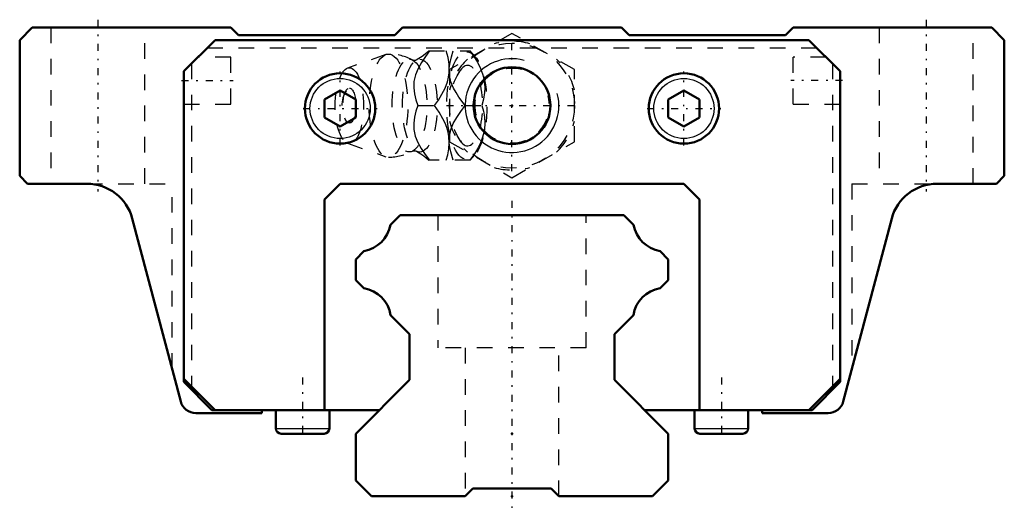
# Model space of a CAD drawing. Header units: millimetres. Extents: x -31.5 to 31.5, y -0.9 to 30.5.
import ezdxf

# ---------------------------------------------------------------- set-up
doc = ezdxf.new("R2010")
doc.units = ezdxf.units.MM
doc.linetypes.add('Center', pattern=[1.5, 0.45, -0.5, 0.05, -0.5])
doc.linetypes.add('Dashed', pattern=[2, 1, -1])
for name, color, linetype, lineweight in [('2d ConnectionPoints', 7, 'Continuous', 50), ('AM_0', 7, 'Continuous', 50), ('AM_4', 3, 'Continuous', 25), ('AM_5', 3, 'Continuous', 25), ('AM_7', 7, 'Center', 25), ('AM_9', 6, 'Dashed', 25)]:
    doc.layers.add(name, color=color, linetype=linetype, lineweight=lineweight)

# ---------------------------------------------------------------- blocks, each defined once
blk = doc.blocks.new('1_4hleccgizhpuw4z0whykx89st________0_in_HSR20M1B1SS160LG200BM6F42000_2')
at = {"layer": 'AM_5', "linetype": 'Dashed'}
blk.add_arc((0, 25), 2.386, 75, 15, dxfattribs=at)
at = {"layer": 'AM_7'}
for p, q in [((0, 20.8), (0, 29.2)), ((-4.2, 25), (4.2, 25))]:
    blk.add_line(p, q, dxfattribs=at)
at = {"layer": 'AM_9'}
for p, q in [((0, 29.619), (-4, 27.309)), ((4, 27.309), (0, 29.619)), ((-5.317, 28.5), (-2.667, 28.5)), ((-2.371, 28.151), (-2.667, 28.5)), ((-8.065, 28.271), (-10.522, 27.403)), ((-4, 27.309), (-4, 22.691)), ((4, 22.691), (4, 27.309)), ((-6.03, 25), (-4.96, 25)), ((-3.002, 25), (-1.932, 25)), ((-4, 22.691), (0, 20.381)), ((0, 20.381), (4, 22.691)), ((-10.522, 22.597), (-8.065, 21.729)), ((-2.667, 21.5), (-5.317, 21.5)), ((-2.667, 21.5), (-2.371, 21.849))]:
    blk.add_line(p, q, dxfattribs=at)
for points in [[(-5.273, 28.5), (-5.544, 28.136), (-5.795, 27.763), (-6.013, 27.378), (-6.18, 26.969), (-6.273, 26.554), (-6.286, 26.146), (-6.236, 25.75), (-6.145, 25.371), (-6.03, 25)], [(-5.314, 28.503), (-5.41, 28.415), (-5.564, 28.285), (-5.744, 28.149), (-5.951, 28.012), (-6.13, 27.906)], [(-4.96, 25), (-4.706, 25.359), (-4.479, 25.729), (-4.283, 26.125), (-4.136, 26.53), (-4.067, 26.811), (-4.026, 27.091), (-4.013, 27.378), (-4.026, 27.66), (-4.092, 28.086), (-4.203, 28.5)], [(-4.014, 27.369), (-3.965, 27.75), (-3.874, 28.129), (-3.759, 28.5)], [(-2.689, 28.5), (-2.435, 28.141), (-2.208, 27.771), (-2.012, 27.375), (-1.865, 26.97), (-1.796, 26.689), (-1.755, 26.409), (-1.742, 26.122), (-1.755, 25.84), (-1.821, 25.414), (-1.932, 25)], [(-6.128, 27.908), (-6.141, 27.902), (-6.175, 27.891), (-6.227, 27.885), (-6.292, 27.89), (-6.328, 27.901), (-6.342, 27.907)], [(-4.001, 26.936), (-4.002, 26.946), (-4.016, 27.333)], [(-3.002, 25), (-3.399, 25.546), (-3.581, 25.83), (-3.742, 26.122), (-3.908, 26.525), (-4.001, 26.936)], [(-6.03, 25), (-6.143, 24.636), (-6.234, 24.263), (-6.285, 23.878), (-6.275, 23.469), (-6.188, 23.054), (-6.024, 22.646), (-5.803, 22.25), (-5.548, 21.871), (-5.273, 21.5)], [(-4.203, 21.5), (-4.104, 21.859), (-4.038, 22.229), (-4.013, 22.625), (-4.04, 23.03), (-4.093, 23.311), (-4.174, 23.591), (-4.284, 23.878), (-4.419, 24.16), (-4.669, 24.586), (-4.96, 25)], [(-4.003, 23.052), (-3.917, 23.446), (-3.756, 23.851), (-3.532, 24.25), (-3.277, 24.629), (-3.002, 25)], [(-1.932, 25), (-1.833, 24.641), (-1.767, 24.271), (-1.742, 23.875), (-1.77, 23.47), (-1.822, 23.189), (-1.903, 22.909), (-2.013, 22.622), (-2.148, 22.34), (-2.398, 21.914), (-2.689, 21.5)], [(-4.014, 22.634), (-4.006, 23.025), (-4.003, 23.052)], [(-6.342, 22.093), (-6.338, 22.095), (-6.312, 22.105), (-6.267, 22.114), (-6.206, 22.114), (-6.158, 22.105), (-6.133, 22.095), (-6.128, 22.092)], [(-6.13, 22.093), (-6.037, 22.04), (-5.83, 21.909), (-5.645, 21.778), (-5.485, 21.65), (-5.347, 21.528), (-5.312, 21.495)], [(-3.759, 21.5), (-3.92, 22.046), (-3.979, 22.33), (-4.013, 22.618)]]:
    blk.add_lwpolyline(points, dxfattribs=at)
blk.add_circle((0, 25), 4, dxfattribs=at)
for centre, radius, start, end in [((0, 25), 4.12, 73.86243, 106.13757), ((-7.903, 25), 3.3, 61.76048, 90), ((0, 25), 4.12, 133.86243, 166.13757), ((0, 25), 4.12, 13.86243, 46.13757), ((-9.071, 25), 1.82, 148.36971, 211.63029), ((0, 25), 4.12, 193.86243, 226.13757), ((0, 25), 4.12, 313.86243, 346.13757), ((-7.903, 25), 3.3, 270, 298.23952), ((0, 25), 4.12, 253.86243, 286.13757)]:
    blk.add_arc(centre, radius, start, end, dxfattribs=at)
for centre, major_axis in [((-2.893, 25), (0, 3.445)), ((-7.903, 25), (0, 3.3)), ((-6.561, 25), (0, 2.965)), ((-5.9, 25), (0, 2.971)), ((-10.403, 25), (0, 2.424)), ((-10.403, 25), (0, 1.117))]:
    blk.add_ellipse(centre, major_axis=major_axis, ratio=0.374607, dxfattribs=at)
blk.add_ellipse((-2.841, 25), major_axis=(0, -2.572), ratio=0.374607, start_param=5.781061, end_param=9.926902, dxfattribs=at)
blk = doc.blocks.new('2_HSR20M1BSSB_M6F_Slider_0_in_HSR20M1B1SS160LG200BM6F42000_2')
at = {"layer": 'AM_0'}
for p, q in [((-30.7, 30), (-31.5, 29.2)), ((-18, 30), (-30.7, 30)), ((-17.5, 29.5), (-18, 30)), ((-7, 30), (-7.5, 29.5)), ((7, 30), (-7, 30)), ((7.5, 29.5), (7, 30)), ((18, 30), (17.5, 29.5)), ((30.7, 30), (18, 30)), ((31.5, 29.2), (30.7, 30)), ((-31.5, 29.2), (-31.5, 20.5)), ((-21, 27.2), (-19, 29.2)), ((-19, 29.2), (19, 29.2)), ((-7.5, 29.5), (-17.5, 29.5)), ((17.5, 29.5), (7.5, 29.5)), ((19, 29.2), (21, 27.2)), ((31.5, 20.5), (31.5, 29.2)), ((-21, 27.2), (-21, 7.317)), ((21, 27.2), (21, 7.317)), ((-11, 25.972), (-12, 25.394)), ((-10, 25.394), (-11, 25.972)), ((11, 25.972), (10, 25.394)), ((12, 25.394), (11, 25.972)), ((-12, 25.394), (-12, 24.24)), ((-10, 24.24), (-10, 25.394)), ((10, 25.394), (10, 24.24)), ((12, 24.24), (12, 25.394)), ((-12, 24.24), (-11, 23.662)), ((-11, 23.662), (-10, 24.24)), ((10, 24.24), (11, 23.662)), ((11, 23.662), (12, 24.24)), ((-31.5, 20.5), (-31, 20)), ((31, 20), (31.5, 20.5)), ((-31, 20), (-27.194, 20)), ((-11, 20), (-12, 19)), ((11, 20), (-11, 20)), ((12, 19), (11, 20)), ((27.194, 20), (31, 20)), ((-12, 19), (-12, 5.517)), ((12, 5.517), (12, 19)), ((-24.294, 17.767), (-21.197, 6.061)), ((21.197, 6.061), (24.294, 17.767)), ((-21, 7.517), (-19, 5.517)), ((-21, 7.317), (-19.2, 5.517)), ((-20.5, 7.017), (-20.5, 6.817)), ((19, 5.517), (21, 7.517)), ((21, 7.317), (19.2, 5.517)), ((20.5, 7.017), (20.5, 6.817)), ((-20.23, 5.317), (-16, 5.317)), ((-19.2, 5.517), (-8.483, 5.517)), ((-16, 5.317), (-16, 5.517)), ((-15.115, 5.517), (-15.115, 4.343)), ((-11.685, 4.343), (-11.685, 5.517)), ((8.483, 5.517), (19.2, 5.517)), ((11.685, 5.517), (11.685, 4.343)), ((15.115, 4.343), (15.115, 5.517)), ((16, 5.517), (16, 5.317)), ((16, 5.317), (20.23, 5.317)), ((-14.772, 4), (-12.028, 4)), ((12.028, 4), (14.772, 4))]:
    blk.add_line(p, q, dxfattribs=at)
for centre, radius in [((0, 25), 2.458), ((-11, 24.817), 2.25), ((11, 24.817), 2.25)]:
    blk.add_circle(centre, radius, dxfattribs=at)
for centre, radius, start, end in [((-27.194, 17), 3, 14.82037, 90), ((27.194, 17), 3, 90, 165.17963), ((-20.23, 6.317), 1, 194.82037, 270), ((20.23, 6.317), 1, 270, 345.17963), ((-14.772, 4.343), 0.343, 180, 270), ((-12.028, 4.343), 0.343, 270, 360), ((12.028, 4.343), 0.343, 180, 270), ((14.772, 4.343), 0.343, 270, 360)]:
    blk.add_arc(centre, radius, start, end, dxfattribs=at)
at = {"layer": 'AM_4'}
for p, q in [((-15.115, 4.343), (-11.685, 4.343)), ((11.685, 4.343), (15.115, 4.343))]:
    blk.add_line(p, q, dxfattribs=at)
for centre in [(-11, 24.817), (11, 24.817)]:
    blk.add_circle(centre, 1.925, dxfattribs=at)
at = {"layer": 'AM_5'}
blk.add_arc((0, 25), 3, 75, 15, dxfattribs=at)
at = {"layer": 'AM_7'}
for p, q in [((-26.5, 30.5), (-26.5, 19.5)), ((26.5, 30.5), (26.5, 19.5)), ((-11, 22.455), (-11, 27.18)), ((11, 22.455), (11, 27.18)), ((-21.15, 26.6), (-17.85, 26.6)), ((21.15, 26.6), (17.85, 26.6)), ((-13.362, 24.817), (-8.637, 24.817)), ((8.638, 24.817), (13.363, 24.817)), ((-13.4, 7.601), (-13.4, 3.829)), ((13.4, 7.601), (13.4, 3.829))]:
    blk.add_line(p, q, dxfattribs=at)
at = {"layer": 'AM_9'}
for p, q in [((-29.5, 30), (-29.5, 20)), ((-23.5, 20), (-23.5, 30)), ((23.5, 30), (23.5, 20)), ((29.5, 20), (29.5, 30)), ((-19.5, 28.7), (19.5, 28.7)), ((-18, 28.1), (-20.1, 28.1)), ((-18, 25.1), (-18, 28.1)), ((18, 25.1), (18, 28.1)), ((20.1, 28.1), (18, 28.1)), ((-20.5, 27.7), (-20.5, 7.017)), ((20.5, 27.7), (20.5, 7.017)), ((-21, 25.1), (-18, 25.1)), ((18, 25.1), (21, 25.1)), ((-27.194, 20), (-21.75, 20)), ((-26.5, 19.919), (-26.5, 20)), ((-21.75, 8.152), (-21.75, 20)), ((21.75, 20), (27.194, 20)), ((21.75, 20), (21.75, 8.152)), ((26.5, 19.919), (26.5, 20))]:
    blk.add_line(p, q, dxfattribs=at)
blk = doc.blocks.new('3_HSR20M1B116020_Rail_0_in_HSR20M1B1SS160LG200BM6F42000_2')
at = {"layer": 'AM_0'}
for p, q in [((-7.16, 18), (-7.784, 17.376)), ((7.16, 18), (-7.16, 18)), ((7.784, 17.376), (7.16, 18)), ((-9.471, 15.689), (-10, 15.16)), ((-10, 15.16), (-10, 13.83)), ((10, 15.16), (9.471, 15.689)), ((10, 13.83), (10, 15.16)), ((-10, 13.83), (-9.484, 13.314)), ((9.484, 13.314), (10, 13.83)), ((-7.767, 11.597), (-6.55, 10.38)), ((6.55, 10.38), (7.767, 11.597)), ((-6.55, 10.38), (-6.55, 7.45)), ((6.55, 7.45), (6.55, 10.38)), ((-6.55, 7.45), (-10, 4)), ((10, 4), (6.55, 7.45)), ((-10, 4), (-10, 1)), ((10, 1), (10, 4)), ((-10, 1), (-9, 0)), ((9, 0), (10, 1)), ((-9, 0), (-3, 0)), ((-3, 0), (-2.5, 0.5)), ((-2.5, 0.5), (2.5, 0.5)), ((2.5, 0.5), (3, 0)), ((3, 0), (9, 0))]:
    blk.add_line(p, q, dxfattribs=at)
for centre, start, end in [((-9.815, 17.72), 279.61034, 350.38966), ((9.815, 17.72), 189.61034, 260.38966), ((-9.802, 11.279), 8.86995, 81.13005), ((9.802, 11.279), 98.86995, 171.13005)]:
    blk.add_arc(centre, 2.06, start, end, dxfattribs=at)
at = {"layer": 'AM_7'}
blk.add_line((0, 18.9), (0, -0.9), dxfattribs=at)
at = {"layer": 'AM_9'}
for p, q in [((-4.75, 18), (-4.75, 9.5)), ((4.75, 9.5), (4.75, 18)), ((4.75, 9.5), (-4.75, 9.5)), ((-3, 9.5), (-3, 0)), ((3, 0), (3, 9.5))]:
    blk.add_line(p, q, dxfattribs=at)

msp = doc.modelspace()

# ---------------------------------------------------------------- linework, layer by layer
at = {"layer": '2d ConnectionPoints'}
for p in [(0, 25), (0, 25), (0, 4), (0, 4), (0, 0), (0, 0)]:
    msp.add_point(p, dxfattribs=at)

# ---------------------------------------------------------------- block references
for name in ['2_HSR20M1BSSB_M6F_Slider_0_in_HSR20M1B1SS160LG200BM6F42000_2', '1_4hleccgizhpuw4z0whykx89st________0_in_HSR20M1B1SS160LG200BM6F42000_2', '3_HSR20M1B116020_Rail_0_in_HSR20M1B1SS160LG200BM6F42000_2']:
    msp.add_blockref(name, (0, 0))

doc.saveas('drawing.dxf')
